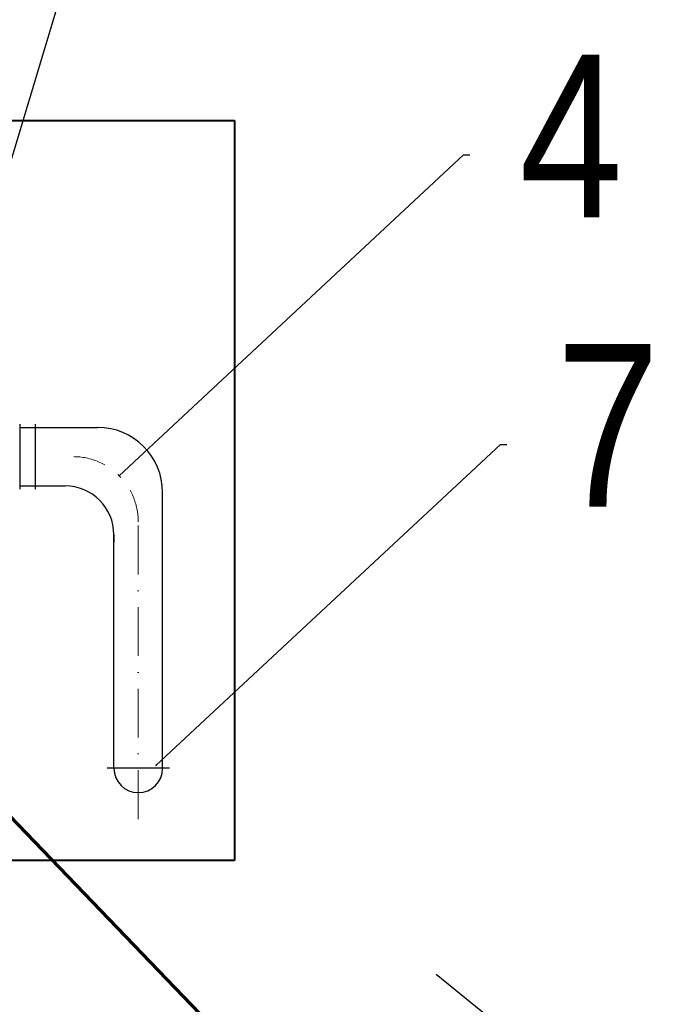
# Model space of a CAD drawing. Extents: x 34439 to 126910, y -74890 to 17912.
# Tile 56 of 256: x 95940 to 96343, y -57051 to -56446. Entities that reach past the tile are written whole.
import ezdxf
from ezdxf.lldxf.tags import DXFTag

# ---------------------------------------------------------------- set-up
doc = ezdxf.new("R2010")
doc.units = 0
doc.header["$MEASUREMENT"] = 0
doc.linetypes.add('DASHDOT', pattern=[8.5, 4, -2, 0.5, -2])
doc.linetypes.add('IS_osie_v002', pattern=[10.01, 6, -2, 0.01, -2])
for name, color, linetype, lineweight in [('_konstrukcja', 96, 'Continuous', 20), ('gaz', 1, 'Continuous', 30), ('WYMIARY-I-OPISY', 3, 'Continuous', 9)]:
    doc.layers.add(name, color=color, linetype=linetype, lineweight=lineweight)
doc.styles.get("Standard").update_dxf_attribs({"font": 'ARIALN.TTF'})
tags = doc.linetypes.add('HIDDEN', pattern=[0.375, 0.25, -0.125]).pattern_tags.tags
tags[6:7] = [DXFTag(74, 4), DXFTag(75, 0), DXFTag(340, '0'), DXFTag(46, 1.0), DXFTag(50, 0.0), DXFTag(44, 0.0), DXFTag(45, 0.0)]
tags[4:5] = [DXFTag(74, 4), DXFTag(75, 0), DXFTag(340, '0'), DXFTag(46, 1.0), DXFTag(50, 0.0), DXFTag(44, 0.0), DXFTag(45, 0.0)]
doc.dimstyles.new('zewn', dxfattribs={"dimtxt": 10, "dimasz": 7, "dimexe": 1.25, "dimexo": 10, "dimgap": 3, "dimtad": 1, "dimdec": 0, "dimtxsty": 'Standard', "dimblk": 'ARCHTICK', "dimcen": 10, "dimadec": 0, "dimazin": 0, "dimtfac": 1, "dimtdec": 0, "dimtmove": 0, "dimatfit": 3, "dimfxl": 1, "dimarcsym": 0})

# ---------------------------------------------------------------- blocks, each defined once
blk = doc.blocks.new('_ArchTick')
at = {"color": 0, "linetype": 'ByBlock', "const_width": 0.15}
blk.add_lwpolyline([(-0.5, -0.5), (0.5, 0.5)], dxfattribs=at)

msp = doc.modelspace()

# ---------------------------------------------------------------- linework, layer by layer
msp.add_line((96306.04, -57121.57), (96195.79, -57032.31))
at = {"layer": '_konstrukcja', "lineweight": 70, "ltscale": 50}
msp.add_line((103631.88, -64931.82), (84783.73, -45352.49), dxfattribs=at)
at = {"layer": 'gaz'}
for p, q in [((95939.67, -56694.06), (95939.67, -56734.06)), ((95939.67, -56694.06), (95939.67, -56734.06)), ((95939.67, -56696.06), (95978.08, -56696.06)), ((95949.17, -56694.06), (95949.17, -56734.06)), ((95949.17, -56694.06), (95949.17, -56734.06)), ((95949.17, -56696.06), (95987.58, -56696.06)), ((95939.67, -56732.06), (95958.08, -56732.06)), ((95949.17, -56732.06), (95967.58, -56732.06)), ((96027.58, -56905.57), (96027.58, -56736.06)), ((95997.58, -56905.57), (95997.58, -56762.06)), ((95997.58, -56762.06), (95997.58, -56766.83)), ((96031.79, -56905.57), (95993.38, -56905.57))]:
    msp.add_line(p, q, dxfattribs=at)
for centre, radius, start, end in [((95987.58, -56736.06), 40, 0, 90), ((95967.58, -56762.06), 30, 0, 90), ((96012.57, -56905.57), 14.98, 180, 0)]:
    msp.add_arc(centre, radius, start, end, dxfattribs=at)
at = {"layer": 'WYMIARY-I-OPISY', "linetype": 'HIDDEN', "lineweight": 40, "ltscale": 10}
for p, q in [((95471.72, -56507.5), (96071.72, -56507.5)), ((96071.72, -56507.5), (96071.72, -56962.28)), ((96071.72, -56962.28), (95471.72, -56962.28))]:
    msp.add_line(p, q, dxfattribs=at)
at = {"layer": 'WYMIARY-I-OPISY', "linetype": 'IS_osie_v002', "ltscale": 5}
msp.add_line((96012.58, -56936.76), (96012.58, -56754.06), dxfattribs=at)
at = {"layer": 'WYMIARY-I-OPISY', "linetype": 'DASHDOT', "ltscale": 5}
msp.add_arc((95972.58, -56754.06), 40, 0, 90, dxfattribs=at)

# ---------------------------------------------------------------- texts
at = {"layer": 'WYMIARY-I-OPISY', "char_height": 100, "attachment_point": 4}
for s, insert in [('4', (96246.87, -56516.97)), ('7', (96269.58, -56694.89))]:
    msp.add_mtext(s, dxfattribs=dict(at, insert=insert))

# ---------------------------------------------------------------- leaders
at = {"layer": 'WYMIARY-I-OPISY', "annotation_type": 0, "has_hookline": 1, "hookline_direction": 0}
for points, text_width in [([(95883.98, -56697.5), (95967.71, -56421.48), (95971.71, -56421.48)], 53.68), ([(96000.87, -56725.78), (96212.52, -56528.61), (96216.52, -56528.61)], 56.75), ([(96023.58, -56903.71), (96235.23, -56706.53), (96239.23, -56706.53)], 53)]:
    msp.add_leader(points, dimstyle='zewn', override={"dimasz": 4, "dimtad": 0, "dimldrblk": 'DotSmall'}, dxfattribs=dict(at, text_width=text_width))

doc.saveas('drawing.dxf')
